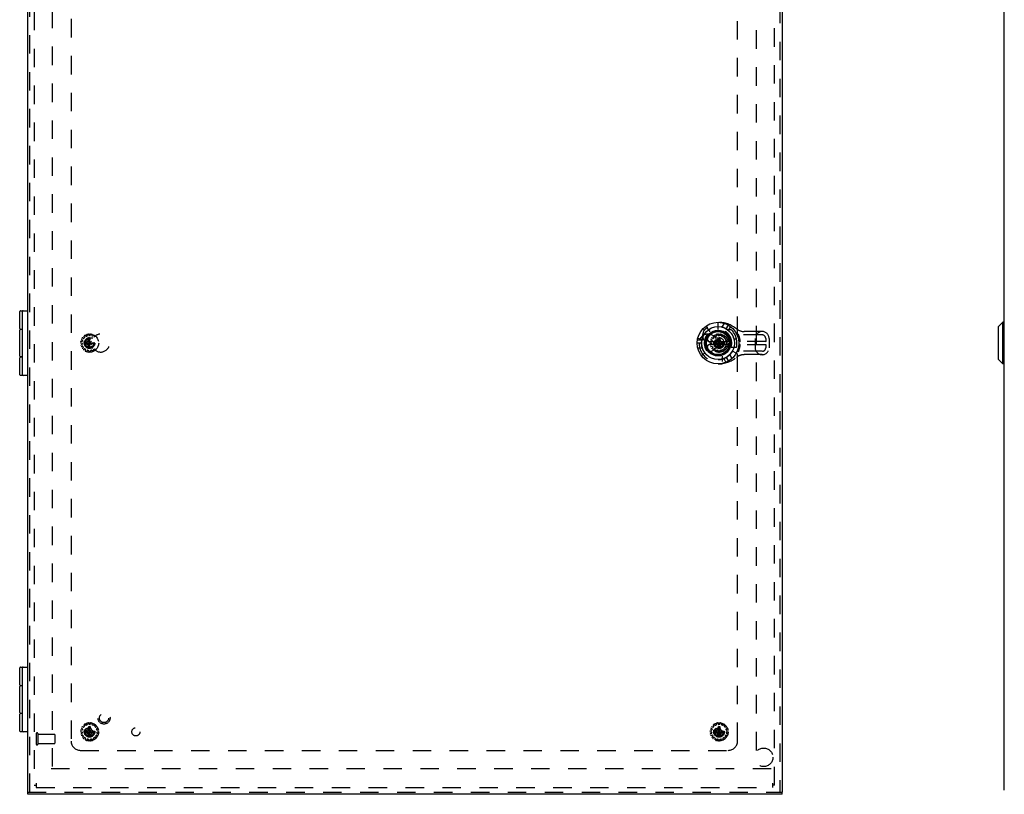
# Model space of a CAD drawing. Header units: inches. Extents: x 0 to 90.7, y 0 to 58.7.
# Tile 10 of 15: x 19 to 45.6, y 18 to 39. Entities that reach past the tile are written whole.
import ezdxf

# ---------------------------------------------------------------- set-up
doc = ezdxf.new("R2010")
doc.units = ezdxf.units.IN
doc.header["$LTSCALE"] = 4.986667
doc.header["$MEASUREMENT"] = 0
doc.linetypes.add('HIDDEN', pattern=[0.2, 0.1, -0.1])
for name, color, linetype in [('DEFAULT_2', 8, 'HIDDEN'), ('DOOR_ASSEMBLY', 7, 'CONTINUOUS'), ('SUBPANEL', 7, 'CONTINUOUS')]:
    doc.layers.add(name, color=color, linetype=linetype)

msp = doc.modelspace()

# ---------------------------------------------------------------- linework, layer by layer
at = {"layer": 'DEFAULT_2', "color": 8, "linetype": 'HIDDEN'}
for p, q in [((19.357, 42.161), (19.357, 18.281)), ((39.357, 18.281), (39.357, 42.161)), ((19.857, 18.781), (19.857, 41.661)), ((38.857, 41.661), (38.857, 18.781)), ((20.641, 30.32), (20.665, 30.304)), ((20.689, 30.346), (20.664, 30.359)), ((20.7, 30.4), (20.716, 30.375)), ((20.715, 30.363), (20.701, 30.348)), ((20.755, 30.404), (20.736, 30.426)), ((20.785, 30.409), (20.766, 30.401)), ((20.787, 30.448), (20.79, 30.42)), ((20.808, 30.271), (20.839, 30.326)), ((20.838, 30.43), (20.83, 30.457)), ((20.839, 30.361), (20.839, 30.362)), ((20.839, 30.081), (20.875, 30.362)), ((20.875, 30.081), (20.839, 30.362)), ((20.839, 30.326), (20.839, 30.361)), ((20.839, 30.117), (20.875, 30.326)), ((20.875, 30.117), (20.839, 30.326)), ((20.867, 30.422), (20.847, 30.422)), ((20.885, 30.457), (20.877, 30.43)), ((20.924, 30.42), (20.928, 30.448)), ((20.948, 30.401), (20.93, 30.409)), ((20.978, 30.426), (20.96, 30.404)), ((37.641, 30.32), (37.665, 30.304)), ((37.689, 30.346), (37.664, 30.359)), ((37.7, 30.4), (37.716, 30.375)), ((37.715, 30.363), (37.701, 30.348)), ((37.755, 30.404), (37.736, 30.426)), ((37.785, 30.409), (37.766, 30.401)), ((37.787, 30.448), (37.79, 30.42)), ((37.808, 30.271), (37.839, 30.326)), ((37.838, 30.43), (37.83, 30.457)), ((37.839, 30.361), (37.839, 30.362)), ((37.839, 30.081), (37.875, 30.362)), ((37.875, 30.081), (37.839, 30.362)), ((37.839, 30.326), (37.839, 30.361)), ((37.839, 30.117), (37.875, 30.326)), ((37.875, 30.117), (37.839, 30.326)), ((37.867, 30.422), (37.847, 30.422)), ((37.875, 30.362), (37.875, 30.361)), ((37.875, 30.361), (37.875, 30.326)), ((37.875, 30.326), (37.907, 30.271)), ((37.885, 30.457), (37.877, 30.43)), ((37.924, 30.42), (37.928, 30.448)), ((37.948, 30.401), (37.93, 30.409)), ((37.978, 30.426), (37.96, 30.404)), ((37.999, 30.375), (38.014, 30.4)), ((38.013, 30.348), (38, 30.363)), ((38.051, 30.359), (38.025, 30.346)), ((38.049, 30.304), (38.073, 30.32)), ((20.62, 30.224), (20.648, 30.219)), ((20.653, 30.267), (20.624, 30.268)), ((20.652, 30.18), (20.626, 30.169)), ((20.639, 30.127), (20.667, 30.134)), ((20.656, 30.21), (20.658, 30.19)), ((20.669, 30.293), (20.663, 30.274)), ((20.687, 30.1), (20.667, 30.08)), ((20.678, 30.13), (20.688, 30.112)), ((20.696, 30.047), (20.719, 30.064)), ((20.717, 30.239), (20.998, 30.203)), ((20.717, 30.203), (20.998, 30.239)), ((20.717, 30.239), (20.718, 30.239)), ((20.718, 30.203), (20.717, 30.203)), ((20.718, 30.239), (20.753, 30.239)), ((20.753, 30.203), (20.718, 30.203)), ((20.731, 30.065), (20.747, 30.053)), ((20.753, 30.239), (20.808, 30.271)), ((20.753, 30.239), (20.962, 30.203)), ((20.753, 30.203), (20.962, 30.239)), ((20.808, 30.172), (20.753, 30.203)), ((20.808, 30.172), (20.907, 30.271)), ((20.907, 30.172), (20.808, 30.271)), ((20.839, 30.117), (20.808, 30.172)), ((20.839, 30.082), (20.839, 30.117)), ((20.839, 30.081), (20.839, 30.082)), ((20.995, 30.064), (21.018, 30.047)), ((37.62, 30.224), (37.648, 30.219)), ((37.653, 30.267), (37.624, 30.268)), ((37.652, 30.18), (37.626, 30.169)), ((37.639, 30.127), (37.667, 30.134)), ((37.656, 30.21), (37.658, 30.19)), ((37.669, 30.293), (37.663, 30.274)), ((37.687, 30.1), (37.667, 30.08)), ((37.678, 30.13), (37.688, 30.112)), ((37.696, 30.047), (37.719, 30.064)), ((37.717, 30.203), (37.998, 30.239)), ((37.717, 30.239), (37.718, 30.239)), ((37.717, 30.239), (37.998, 30.203)), ((37.718, 30.203), (37.717, 30.203)), ((37.718, 30.239), (37.753, 30.239)), ((37.753, 30.203), (37.718, 30.203)), ((37.731, 30.065), (37.747, 30.053)), ((37.753, 30.239), (37.808, 30.271)), ((37.753, 30.203), (37.962, 30.239)), ((37.753, 30.239), (37.962, 30.203)), ((37.808, 30.172), (37.753, 30.203)), ((37.808, 30.172), (37.907, 30.271)), ((37.907, 30.172), (37.808, 30.271)), ((37.839, 30.117), (37.808, 30.172)), ((37.839, 30.082), (37.839, 30.117)), ((37.839, 30.081), (37.839, 30.082)), ((37.907, 30.172), (37.875, 30.117)), ((37.875, 30.117), (37.875, 30.082)), ((37.875, 30.082), (37.875, 30.081)), ((37.907, 30.271), (37.962, 30.239)), ((37.962, 30.203), (37.907, 30.172)), ((37.962, 30.239), (37.997, 30.239)), ((37.997, 30.203), (37.962, 30.203)), ((37.967, 30.053), (37.983, 30.065)), ((37.995, 30.064), (38.018, 30.047)), ((37.997, 30.239), (37.998, 30.239)), ((37.998, 30.203), (37.997, 30.203)), ((38.026, 30.112), (38.036, 30.13)), ((38.048, 30.08), (38.028, 30.1)), ((38.051, 30.274), (38.045, 30.293)), ((38.047, 30.134), (38.075, 30.127)), ((38.056, 30.19), (38.058, 30.21)), ((38.09, 30.268), (38.061, 30.267)), ((38.089, 30.169), (38.062, 30.18)), ((38.066, 30.219), (38.095, 30.224)), ((20.751, 30.041), (20.741, 30.014)), ((20.781, 29.996), (20.795, 30.022)), ((20.806, 30.027), (20.825, 30.023)), ((20.833, 30.014), (20.835, 29.985)), ((20.879, 29.985), (20.881, 30.014)), ((20.889, 30.023), (20.909, 30.027)), ((20.92, 30.022), (20.933, 29.996)), ((20.974, 30.014), (20.964, 30.041)), ((37.751, 30.041), (37.741, 30.014)), ((37.781, 29.996), (37.795, 30.022)), ((37.806, 30.027), (37.825, 30.023)), ((37.833, 30.014), (37.835, 29.985)), ((37.879, 29.985), (37.881, 30.014)), ((37.889, 30.023), (37.909, 30.027)), ((37.92, 30.022), (37.933, 29.996)), ((37.974, 30.014), (37.964, 30.041)), ((20.787, 19.948), (20.79, 19.92)), ((20.838, 19.93), (20.83, 19.957)), ((20.885, 19.957), (20.877, 19.93)), ((20.924, 19.92), (20.928, 19.948)), ((37.787, 19.948), (37.79, 19.92)), ((37.838, 19.93), (37.83, 19.957)), ((37.885, 19.957), (37.877, 19.93)), ((37.924, 19.92), (37.928, 19.948)), ((20.62, 19.724), (20.648, 19.719)), ((20.653, 19.767), (20.624, 19.768)), ((20.652, 19.68), (20.626, 19.669)), ((20.641, 19.82), (20.665, 19.804)), ((20.656, 19.71), (20.658, 19.69)), ((20.669, 19.793), (20.663, 19.774)), ((20.689, 19.846), (20.664, 19.859)), ((20.7, 19.9), (20.716, 19.875)), ((20.715, 19.863), (20.701, 19.848)), ((20.717, 19.739), (20.998, 19.703)), ((20.717, 19.739), (20.718, 19.739)), ((20.717, 19.703), (20.998, 19.739)), ((20.718, 19.703), (20.717, 19.703)), ((20.718, 19.739), (20.753, 19.739)), ((20.753, 19.703), (20.718, 19.703)), ((20.755, 19.904), (20.736, 19.926)), ((20.753, 19.739), (20.808, 19.771)), ((20.753, 19.739), (20.962, 19.703)), ((20.753, 19.703), (20.962, 19.739)), ((20.808, 19.672), (20.753, 19.703)), ((20.785, 19.909), (20.766, 19.901)), ((20.808, 19.771), (20.839, 19.826)), ((20.907, 19.672), (20.808, 19.771)), ((20.808, 19.672), (20.907, 19.771)), ((20.875, 19.581), (20.839, 19.862)), ((20.839, 19.861), (20.839, 19.862)), ((20.839, 19.581), (20.875, 19.862)), ((20.839, 19.826), (20.839, 19.861)), ((20.875, 19.617), (20.839, 19.826)), ((20.839, 19.617), (20.875, 19.826)), ((20.867, 19.922), (20.847, 19.922)), ((20.875, 19.862), (20.875, 19.861)), ((20.875, 19.861), (20.875, 19.826)), ((20.875, 19.826), (20.907, 19.771)), ((20.907, 19.771), (20.962, 19.739)), ((20.962, 19.703), (20.907, 19.672)), ((20.948, 19.901), (20.93, 19.909)), ((20.978, 19.926), (20.96, 19.904)), ((20.962, 19.739), (20.997, 19.739)), ((20.997, 19.703), (20.962, 19.703)), ((20.997, 19.739), (20.998, 19.739)), ((20.998, 19.703), (20.997, 19.703)), ((20.999, 19.875), (21.014, 19.9)), ((21.013, 19.848), (21, 19.863)), ((21.051, 19.859), (21.025, 19.846)), ((21.051, 19.774), (21.045, 19.793)), ((21.049, 19.804), (21.073, 19.82)), ((21.056, 19.69), (21.058, 19.71)), ((21.09, 19.768), (21.061, 19.767)), ((21.089, 19.669), (21.062, 19.68)), ((21.066, 19.719), (21.095, 19.724)), ((37.62, 19.724), (37.648, 19.719)), ((37.653, 19.767), (37.624, 19.768)), ((37.652, 19.68), (37.626, 19.669)), ((37.641, 19.82), (37.665, 19.804)), ((37.656, 19.71), (37.658, 19.69)), ((37.669, 19.793), (37.663, 19.774)), ((37.689, 19.846), (37.664, 19.859)), ((37.7, 19.9), (37.716, 19.875)), ((37.715, 19.863), (37.701, 19.848)), ((37.717, 19.703), (37.998, 19.739)), ((37.717, 19.739), (37.718, 19.739)), ((37.717, 19.739), (37.998, 19.703)), ((37.718, 19.703), (37.717, 19.703)), ((37.718, 19.739), (37.753, 19.739)), ((37.753, 19.703), (37.718, 19.703)), ((37.755, 19.904), (37.736, 19.926)), ((37.753, 19.739), (37.808, 19.771)), ((37.753, 19.703), (37.962, 19.739)), ((37.753, 19.739), (37.962, 19.703)), ((37.808, 19.672), (37.753, 19.703)), ((37.785, 19.909), (37.766, 19.901)), ((37.808, 19.771), (37.839, 19.826)), ((37.808, 19.771), (37.907, 19.672)), ((37.808, 19.672), (37.907, 19.771)), ((37.875, 19.581), (37.839, 19.862)), ((37.839, 19.861), (37.839, 19.862)), ((37.839, 19.581), (37.875, 19.862)), ((37.839, 19.826), (37.839, 19.861)), ((37.875, 19.617), (37.839, 19.826)), ((37.839, 19.617), (37.875, 19.826)), ((37.867, 19.922), (37.847, 19.922)), ((37.875, 19.862), (37.875, 19.861)), ((37.875, 19.861), (37.875, 19.826)), ((37.875, 19.826), (37.907, 19.771)), ((37.907, 19.771), (37.962, 19.739)), ((37.962, 19.703), (37.907, 19.672)), ((37.948, 19.901), (37.93, 19.909)), ((37.978, 19.926), (37.96, 19.904)), ((37.962, 19.739), (37.997, 19.739)), ((37.997, 19.703), (37.962, 19.703)), ((37.997, 19.739), (37.998, 19.739)), ((37.998, 19.703), (37.997, 19.703)), ((37.999, 19.875), (38.014, 19.9)), ((38.013, 19.848), (38, 19.863)), ((38.051, 19.859), (38.025, 19.846)), ((38.051, 19.774), (38.045, 19.793)), ((38.049, 19.804), (38.073, 19.82)), ((38.056, 19.69), (38.058, 19.71)), ((38.09, 19.768), (38.061, 19.767)), ((38.089, 19.669), (38.062, 19.68)), ((38.066, 19.719), (38.095, 19.724)), ((19.417, 19.673), (19.417, 19.389)), ((19.46, 19.673), (19.46, 19.389)), ((19.46, 19.655), (19.907, 19.655)), ((19.917, 19.645), (19.917, 19.417)), ((20.639, 19.627), (20.667, 19.634)), ((20.687, 19.6), (20.667, 19.58)), ((20.678, 19.63), (20.688, 19.612)), ((20.696, 19.547), (20.719, 19.564)), ((20.731, 19.565), (20.747, 19.553)), ((20.751, 19.541), (20.741, 19.514)), ((20.781, 19.496), (20.795, 19.522)), ((20.806, 19.527), (20.825, 19.523)), ((20.839, 19.617), (20.808, 19.672)), ((20.833, 19.514), (20.835, 19.485)), ((20.839, 19.582), (20.839, 19.617)), ((20.839, 19.581), (20.839, 19.582)), ((20.907, 19.672), (20.875, 19.617)), ((20.875, 19.617), (20.875, 19.582)), ((20.875, 19.582), (20.875, 19.581)), ((20.879, 19.485), (20.881, 19.514)), ((20.889, 19.523), (20.909, 19.527)), ((20.92, 19.522), (20.933, 19.496)), ((20.974, 19.514), (20.964, 19.541)), ((20.967, 19.553), (20.983, 19.565)), ((20.995, 19.564), (21.018, 19.547)), ((21.026, 19.612), (21.036, 19.63)), ((21.048, 19.58), (21.028, 19.6)), ((21.047, 19.634), (21.075, 19.627)), ((37.639, 19.627), (37.667, 19.634)), ((37.687, 19.6), (37.667, 19.58)), ((37.678, 19.63), (37.688, 19.612)), ((37.696, 19.547), (37.719, 19.564)), ((37.731, 19.565), (37.747, 19.553)), ((37.751, 19.541), (37.741, 19.514)), ((37.781, 19.496), (37.795, 19.522)), ((37.806, 19.527), (37.825, 19.523)), ((37.839, 19.617), (37.808, 19.672)), ((37.833, 19.514), (37.835, 19.485)), ((37.839, 19.582), (37.839, 19.617)), ((37.839, 19.581), (37.839, 19.582)), ((37.907, 19.672), (37.875, 19.617)), ((37.875, 19.617), (37.875, 19.582)), ((37.875, 19.582), (37.875, 19.581)), ((37.879, 19.485), (37.881, 19.514)), ((37.889, 19.523), (37.909, 19.527)), ((37.92, 19.522), (37.933, 19.496)), ((37.974, 19.514), (37.964, 19.541)), ((37.967, 19.553), (37.983, 19.565)), ((37.995, 19.564), (38.018, 19.547)), ((38.026, 19.612), (38.036, 19.63)), ((38.048, 19.58), (38.028, 19.6)), ((38.047, 19.634), (38.075, 19.627)), ((19.46, 19.407), (19.907, 19.407)), ((39.266, 18.721), (19.448, 18.721)), ((19.357, 18.281), (19.417, 18.281)), ((19.417, 18.333), (19.417, 18.221)), ((19.417, 18.221), (39.297, 18.221)), ((39.297, 18.333), (39.297, 18.221)), ((39.357, 18.281), (39.297, 18.281))]:
    msp.add_line(p, q, dxfattribs=at)
for points in [[(20.839, 30.362), (20.845, 30.362), (20.851, 30.362), (20.857, 30.362), (20.863, 30.362), (20.869, 30.362), (20.875, 30.362)], [(37.839, 30.362), (37.845, 30.362), (37.851, 30.362), (37.857, 30.362), (37.863, 30.362), (37.869, 30.362), (37.875, 30.362)], [(20.717, 30.221), (20.717, 30.224), (20.717, 30.227), (20.717, 30.23), (20.717, 30.233), (20.717, 30.236), (20.717, 30.239)], [(20.717, 30.203), (20.717, 30.206), (20.717, 30.209), (20.717, 30.212), (20.717, 30.215), (20.717, 30.218), (20.717, 30.221)], [(20.875, 30.081), (20.869, 30.081), (20.863, 30.081), (20.857, 30.081), (20.851, 30.081), (20.845, 30.081), (20.839, 30.081)], [(37.717, 30.221), (37.717, 30.224), (37.717, 30.227), (37.717, 30.23), (37.717, 30.233), (37.717, 30.236), (37.717, 30.239)], [(37.717, 30.203), (37.717, 30.206), (37.717, 30.209), (37.717, 30.212), (37.717, 30.215), (37.717, 30.218), (37.717, 30.221)], [(37.875, 30.081), (37.869, 30.081), (37.863, 30.081), (37.857, 30.081), (37.851, 30.081), (37.845, 30.081), (37.839, 30.081)], [(37.998, 30.239), (37.998, 30.236), (37.998, 30.233), (37.998, 30.23), (37.998, 30.227), (37.998, 30.224), (37.998, 30.221)], [(37.998, 30.221), (37.998, 30.218), (37.998, 30.215), (37.998, 30.212), (37.998, 30.209), (37.998, 30.206), (37.998, 30.203)], [(20.717, 19.721), (20.717, 19.724), (20.717, 19.727), (20.717, 19.73), (20.717, 19.733), (20.717, 19.736), (20.717, 19.739)], [(20.717, 19.703), (20.717, 19.706), (20.717, 19.709), (20.717, 19.712), (20.717, 19.715), (20.717, 19.718), (20.717, 19.721)], [(20.839, 19.862), (20.845, 19.862), (20.851, 19.862), (20.857, 19.862), (20.863, 19.862), (20.869, 19.862), (20.875, 19.862)], [(20.998, 19.739), (20.998, 19.736), (20.998, 19.733), (20.998, 19.73), (20.998, 19.727), (20.998, 19.724), (20.998, 19.721)], [(20.998, 19.721), (20.998, 19.718), (20.998, 19.715), (20.998, 19.712), (20.998, 19.709), (20.998, 19.706), (20.998, 19.703)], [(37.717, 19.721), (37.717, 19.724), (37.717, 19.727), (37.717, 19.73), (37.717, 19.733), (37.717, 19.736), (37.717, 19.739)], [(37.717, 19.703), (37.717, 19.706), (37.717, 19.709), (37.717, 19.712), (37.717, 19.715), (37.717, 19.718), (37.717, 19.721)], [(37.839, 19.862), (37.845, 19.862), (37.851, 19.862), (37.857, 19.862), (37.863, 19.862), (37.869, 19.862), (37.875, 19.862)], [(37.998, 19.739), (37.998, 19.736), (37.998, 19.733), (37.998, 19.73), (37.998, 19.727), (37.998, 19.724), (37.998, 19.721)], [(37.998, 19.721), (37.998, 19.718), (37.998, 19.715), (37.998, 19.712), (37.998, 19.709), (37.998, 19.706), (37.998, 19.703)], [(20.875, 19.581), (20.869, 19.581), (20.863, 19.581), (20.857, 19.581), (20.851, 19.581), (20.845, 19.581), (20.839, 19.581)], [(37.875, 19.581), (37.869, 19.581), (37.863, 19.581), (37.857, 19.581), (37.851, 19.581), (37.845, 19.581), (37.839, 19.581)]]:
    msp.add_lwpolyline(points, dxfattribs=at)
for centre, radius in [((20.857, 30.221), 0.246), ((20.857, 30.221), 0.143), ((20.857, 30.221), 0.128), ((20.857, 30.221), 0.124), ((20.857, 30.221), 0.114), ((37.857, 30.221), 0.246), ((37.857, 30.221), 0.143), ((37.857, 30.221), 0.128), ((37.857, 30.221), 0.124), ((37.857, 30.221), 0.114), ((20.857, 19.721), 0.246), ((37.857, 19.721), 0.246), ((20.857, 19.721), 0.143), ((20.857, 19.721), 0.128), ((20.857, 19.721), 0.124), ((20.857, 19.721), 0.114), ((37.857, 19.721), 0.143), ((37.857, 19.721), 0.128), ((37.857, 19.721), 0.124), ((37.857, 19.721), 0.114)]:
    msp.add_circle(centre, radius, dxfattribs=at)
for centre, radius, start, end in [((20.647, 30.329), 0.01, 152.9326, 235.8493), ((20.659, 30.35), 0.01, 64.1507, 147.0674), ((20.694, 30.355), 0.01, 244.1507, 318), ((20.709, 30.405), 0.01, 128.9326, 211.8493), ((20.707, 30.37), 0.01, 318, 31.8493), ((20.728, 30.419), 0.01, 40.1507, 123.0674), ((20.762, 30.41), 0.01, 220.1507, 294), ((20.781, 30.418), 0.01, 294, 7.8493), ((20.796, 30.449), 0.01, 104.9326, 187.8493), ((20.82, 30.454), 0.01, 16.1507, 99.0674), ((20.847, 30.432), 0.01, 196.1507, 270), ((20.867, 30.432), 0.01, 270, 343.8493), ((20.894, 30.454), 0.01, 80.9326, 163.8493), ((20.918, 30.449), 0.01, 352.1507, 75.0674), ((20.934, 30.418), 0.01, 172.1507, 246), ((20.986, 30.419), 0.01, 56.9326, 139.8493), ((21.006, 30.405), 0.01, 328.1507, 51.0674), ((37.647, 30.329), 0.01, 152.9326, 235.8493), ((37.659, 30.35), 0.01, 64.1507, 147.0674), ((37.694, 30.355), 0.01, 244.1507, 318), ((37.709, 30.405), 0.01, 128.9326, 211.8493), ((37.707, 30.37), 0.01, 318, 31.8493), ((37.728, 30.419), 0.01, 40.1507, 123.0674), ((37.762, 30.41), 0.01, 220.1507, 294), ((37.781, 30.418), 0.01, 294, 7.8493), ((37.796, 30.449), 0.01, 104.9326, 187.8493), ((37.82, 30.454), 0.01, 16.1507, 99.0674), ((37.847, 30.432), 0.01, 196.1507, 270), ((37.867, 30.432), 0.01, 270, 343.8493), ((37.894, 30.454), 0.01, 80.9326, 163.8493), ((37.918, 30.449), 0.01, 352.1507, 75.0674), ((37.934, 30.418), 0.01, 172.1507, 246), ((37.952, 30.41), 0.01, 246, 319.8493), ((37.986, 30.419), 0.01, 56.9326, 139.8493), ((38.007, 30.37), 0.01, 148.1507, 222), ((38.006, 30.405), 0.01, 328.1507, 51.0674), ((38.021, 30.355), 0.01, 222, 295.8493), ((38.055, 30.35), 0.01, 32.9326, 115.8493), ((38.067, 30.329), 0.01, 304.1507, 27.0674), ((20.622, 30.234), 0.01, 176.9326, 259.8493), ((20.624, 30.258), 0.01, 88.1507, 171.0674), ((20.629, 30.16), 0.01, 112.1507, 195.0674), ((20.637, 30.137), 0.01, 200.9326, 283.8493), ((20.646, 30.209), 0.01, 6, 79.8493), ((20.648, 30.189), 0.01, 292.1507, 6), ((20.653, 30.277), 0.01, 268.1507, 342), ((20.674, 30.073), 0.01, 136.1507, 219.0674), ((20.66, 30.296), 0.01, 342, 55.8493), ((20.67, 30.125), 0.01, 30, 103.8493), ((20.68, 30.107), 0.01, 316.1507, 30), ((20.725, 30.057), 0.01, 54, 127.8493), ((20.741, 30.045), 0.01, 340.1507, 54), ((20.973, 30.045), 0.01, 126, 199.8493), ((37.622, 30.234), 0.01, 176.9326, 259.8493), ((37.624, 30.258), 0.01, 88.1507, 171.0674), ((37.629, 30.16), 0.01, 112.1507, 195.0674), ((37.637, 30.137), 0.01, 200.9326, 283.8493), ((37.646, 30.209), 0.01, 6, 79.8493), ((37.648, 30.189), 0.01, 292.1507, 6), ((37.653, 30.277), 0.01, 268.1507, 342), ((37.674, 30.073), 0.01, 136.1507, 219.0674), ((37.66, 30.296), 0.01, 342, 55.8493), ((37.67, 30.125), 0.01, 30, 103.8493), ((37.68, 30.107), 0.01, 316.1507, 30), ((37.725, 30.057), 0.01, 54, 127.8493), ((37.741, 30.045), 0.01, 340.1507, 54), ((37.973, 30.045), 0.01, 126, 199.8493), ((37.989, 30.057), 0.01, 52.1507, 126), ((38.035, 30.107), 0.01, 150, 223.8493), ((38.045, 30.125), 0.01, 76.1507, 150), ((38.055, 30.296), 0.01, 124.1507, 198), ((38.04, 30.073), 0.01, 320.9326, 43.8493), ((38.061, 30.277), 0.01, 198, 271.8493), ((38.066, 30.189), 0.01, 174, 247.8493), ((38.068, 30.209), 0.01, 100.1507, 174), ((38.078, 30.137), 0.01, 256.1507, 339.0674), ((38.085, 30.16), 0.01, 344.9326, 67.8493), ((38.09, 30.258), 0.01, 8.9326, 91.8493), ((38.093, 30.234), 0.01, 280.1507, 3.0674), ((20.69, 30.055), 0.01, 224.9326, 307.8493), ((20.75, 30.011), 0.01, 160.1507, 243.0674), ((20.772, 30.001), 0.01, 248.9326, 331.8493), ((20.804, 30.017), 0.01, 78, 151.8493), ((20.823, 30.013), 0.01, 4.1507, 78), ((20.845, 29.986), 0.01, 184.1507, 267.0674), ((20.869, 29.986), 0.01, 272.9326, 355.8493), ((20.891, 30.013), 0.01, 102, 175.8493), ((20.911, 30.017), 0.01, 28.1507, 102), ((20.942, 30.001), 0.01, 208.1507, 291.0674), ((20.964, 30.011), 0.01, 296.9326, 19.8493), ((21.024, 30.055), 0.01, 232.1507, 315.0674), ((37.69, 30.055), 0.01, 224.9326, 307.8493), ((37.75, 30.011), 0.01, 160.1507, 243.0674), ((37.772, 30.001), 0.01, 248.9326, 331.8493), ((37.804, 30.017), 0.01, 78, 151.8493), ((37.823, 30.013), 0.01, 4.1507, 78), ((37.845, 29.986), 0.01, 184.1507, 267.0674), ((37.869, 29.986), 0.01, 272.9326, 355.8493), ((37.891, 30.013), 0.01, 102, 175.8493), ((37.911, 30.017), 0.01, 28.1507, 102), ((37.942, 30.001), 0.01, 208.1507, 291.0674), ((37.964, 30.011), 0.01, 296.9326, 19.8493), ((38.024, 30.055), 0.01, 232.1507, 315.0674), ((20.796, 19.949), 0.01, 104.9326, 187.8493), ((20.82, 19.954), 0.01, 16.1507, 99.0674), ((20.894, 19.954), 0.01, 80.9326, 163.8493), ((20.918, 19.949), 0.01, 352.1507, 75.0674), ((37.796, 19.949), 0.01, 104.9326, 187.8493), ((37.82, 19.954), 0.01, 16.1507, 99.0674), ((37.894, 19.954), 0.01, 80.9326, 163.8493), ((37.918, 19.949), 0.01, 352.1507, 75.0674), ((19.439, 19.673), 0.0215, 0, 180), ((20.622, 19.734), 0.01, 176.9326, 259.8493), ((20.624, 19.758), 0.01, 88.1507, 171.0674), ((20.647, 19.829), 0.01, 152.9326, 235.8493), ((20.646, 19.709), 0.01, 6, 79.8493), ((20.659, 19.85), 0.01, 64.1507, 147.0674), ((20.648, 19.689), 0.01, 292.1507, 6), ((20.653, 19.777), 0.01, 268.1507, 342), ((20.66, 19.796), 0.01, 342, 55.8493), ((20.694, 19.855), 0.01, 244.1507, 318), ((20.709, 19.905), 0.01, 128.9326, 211.8493), ((20.707, 19.87), 0.01, 318, 31.8493), ((20.728, 19.919), 0.01, 40.1507, 123.0674), ((20.762, 19.91), 0.01, 220.1507, 294), ((20.781, 19.918), 0.01, 294, 7.8493), ((20.847, 19.932), 0.01, 196.1507, 270), ((20.867, 19.932), 0.01, 270, 343.8493), ((20.934, 19.918), 0.01, 172.1507, 246), ((20.952, 19.91), 0.01, 246, 319.8493), ((20.986, 19.919), 0.01, 56.9326, 139.8493), ((21.007, 19.87), 0.01, 148.1507, 222), ((21.006, 19.905), 0.01, 328.1507, 51.0674), ((21.021, 19.855), 0.01, 222, 295.8493), ((21.055, 19.796), 0.01, 124.1507, 198), ((21.055, 19.85), 0.01, 32.9326, 115.8493), ((21.061, 19.777), 0.01, 198, 271.8493), ((21.066, 19.689), 0.01, 174, 247.8493), ((21.068, 19.709), 0.01, 100.1507, 174), ((21.067, 19.829), 0.01, 304.1507, 27.0674), ((21.09, 19.758), 0.01, 8.9326, 91.8493), ((21.093, 19.734), 0.01, 280.1507, 3.0674), ((37.622, 19.734), 0.01, 176.9326, 259.8493), ((37.624, 19.758), 0.01, 88.1507, 171.0674), ((37.647, 19.829), 0.01, 152.9326, 235.8493), ((37.646, 19.709), 0.01, 6, 79.8493), ((37.659, 19.85), 0.01, 64.1507, 147.0674), ((37.648, 19.689), 0.01, 292.1507, 6), ((37.653, 19.777), 0.01, 268.1507, 342), ((37.66, 19.796), 0.01, 342, 55.8493), ((37.694, 19.855), 0.01, 244.1507, 318), ((37.709, 19.905), 0.01, 128.9326, 211.8493), ((37.707, 19.87), 0.01, 318, 31.8493), ((37.728, 19.919), 0.01, 40.1507, 123.0674), ((37.762, 19.91), 0.01, 220.1507, 294), ((37.781, 19.918), 0.01, 294, 7.8493), ((37.847, 19.932), 0.01, 196.1507, 270), ((37.867, 19.932), 0.01, 270, 343.8493), ((37.934, 19.918), 0.01, 172.1507, 246), ((37.952, 19.91), 0.01, 246, 319.8493), ((37.986, 19.919), 0.01, 56.9326, 139.8493), ((38.007, 19.87), 0.01, 148.1507, 222), ((38.006, 19.905), 0.01, 328.1507, 51.0674), ((38.021, 19.855), 0.01, 222, 295.8493), ((38.055, 19.796), 0.01, 124.1507, 198), ((38.055, 19.85), 0.01, 32.9326, 115.8493), ((38.061, 19.777), 0.01, 198, 271.8493), ((38.066, 19.689), 0.01, 174, 247.8493), ((38.068, 19.709), 0.01, 100.1507, 174), ((38.067, 19.829), 0.01, 304.1507, 27.0674), ((38.09, 19.758), 0.01, 8.9326, 91.8493), ((38.093, 19.734), 0.01, 280.1507, 3.0674), ((19.907, 19.645), 0.01, 0, 90), ((19.907, 19.417), 0.01, 270, 360), ((20.629, 19.66), 0.01, 112.1507, 195.0674), ((20.637, 19.637), 0.01, 200.9326, 283.8493), ((20.674, 19.573), 0.01, 136.1507, 219.0674), ((20.67, 19.625), 0.01, 30, 103.8493), ((20.69, 19.555), 0.01, 224.9326, 307.8493), ((20.68, 19.607), 0.01, 316.1507, 30), ((20.725, 19.557), 0.01, 54, 127.8493), ((20.75, 19.511), 0.01, 160.1507, 243.0674), ((20.741, 19.545), 0.01, 340.1507, 54), ((20.772, 19.501), 0.01, 248.9326, 331.8493), ((20.804, 19.517), 0.01, 78, 151.8493), ((20.823, 19.513), 0.01, 4.1507, 78), ((20.845, 19.486), 0.01, 184.1507, 267.0674), ((20.869, 19.486), 0.01, 272.9326, 355.8493), ((20.891, 19.513), 0.01, 102, 175.8493), ((20.911, 19.517), 0.01, 28.1507, 102), ((20.942, 19.501), 0.01, 208.1507, 291.0674), ((20.973, 19.545), 0.01, 126, 199.8493), ((20.964, 19.511), 0.01, 296.9326, 19.8493), ((20.989, 19.557), 0.01, 52.1507, 126), ((21.024, 19.555), 0.01, 232.1507, 315.0674), ((21.035, 19.607), 0.01, 150, 223.8493), ((21.045, 19.625), 0.01, 76.1507, 150), ((21.04, 19.573), 0.01, 320.9326, 43.8493), ((21.078, 19.637), 0.01, 256.1507, 339.0674), ((21.085, 19.66), 0.01, 344.9326, 67.8493), ((37.629, 19.66), 0.01, 112.1507, 195.0674), ((37.637, 19.637), 0.01, 200.9326, 283.8493), ((37.674, 19.573), 0.01, 136.1507, 219.0674), ((37.67, 19.625), 0.01, 30, 103.8493), ((37.69, 19.555), 0.01, 224.9326, 307.8493), ((37.68, 19.607), 0.01, 316.1507, 30), ((37.725, 19.557), 0.01, 54, 127.8493), ((37.75, 19.511), 0.01, 160.1507, 243.0674), ((37.741, 19.545), 0.01, 340.1507, 54), ((37.772, 19.501), 0.01, 248.9326, 331.8493), ((37.804, 19.517), 0.01, 78, 151.8493), ((37.823, 19.513), 0.01, 4.1507, 78), ((37.845, 19.486), 0.01, 184.1507, 267.0674), ((37.869, 19.486), 0.01, 272.9326, 355.8493), ((37.891, 19.513), 0.01, 102, 175.8493), ((37.911, 19.517), 0.01, 28.1507, 102), ((37.942, 19.501), 0.01, 208.1507, 291.0674), ((37.973, 19.545), 0.01, 126, 199.8493), ((37.964, 19.511), 0.01, 296.9326, 19.8493), ((37.989, 19.557), 0.01, 52.1507, 126), ((38.024, 19.555), 0.01, 232.1507, 315.0674), ((38.035, 19.607), 0.01, 150, 223.8493), ((38.045, 19.625), 0.01, 76.1507, 150), ((38.04, 19.573), 0.01, 320.9326, 43.8493), ((38.078, 19.637), 0.01, 256.1507, 339.0674), ((38.085, 19.66), 0.01, 344.9326, 67.8493), ((19.439, 19.389), 0.0215, 180, 360)]:
    msp.add_arc(centre, radius, start, end, dxfattribs=at)
at = {"layer": 'DOOR_ASSEMBLY', "color": 3, "linetype": 'Continuous'}
for p, q in [((19.187, 18.094), (19.187, 42.349)), ((39.562, 42.349), (39.562, 18.094)), ((45.561, 18.146), (45.561, 42.297)), ((39.562, 18.034), (19.187, 18.034))]:
    msp.add_line(p, q, dxfattribs=at)
at = {"layer": 'DOOR_ASSEMBLY', "color": 8, "linetype": 'HIDDEN'}
for p, q in [((19.247, 18.094), (19.247, 42.349)), ((39.502, 42.349), (39.502, 18.094)), ((37.451, 30.565), (37.413, 30.6)), ((37.507, 30.682), (37.536, 30.64)), ((37.536, 30.64), (37.532, 30.637)), ((37.617, 30.524), (37.545, 30.627)), ((37.824, 30.784), (37.824, 30.667)), ((37.829, 30.591), (37.829, 30.784)), ((37.995, 30.759), (37.935, 30.654)), ((38.052, 30.607), (38.11, 30.709)), ((38.114, 30.564), (38.173, 30.667)), ((37.422, 30.308), (37.281, 30.346)), ((38.194, 30.579), (38.095, 30.579)), ((38.329, 30.329), (38.262, 30.329)), ((38.369, 30.456), (38.364, 30.459)), ((38.374, 30.452), (38.369, 30.456)), ((38.38, 30.449), (38.374, 30.452)), ((38.384, 30.446), (38.38, 30.449)), ((38.385, 30.445), (38.384, 30.446)), ((38.385, 30.445), (38.385, 30.445)), ((38.386, 30.445), (38.385, 30.445)), ((38.386, 30.445), (38.386, 30.445)), ((38.386, 30.444), (38.386, 30.445)), ((38.386, 30.444), (38.386, 30.444)), ((39.02, 30.444), (38.387, 30.444)), ((38.387, 30.444), (38.387, 30.444)), ((38.387, 30.444), (38.387, 30.444)), ((39.02, 30.534), (38.534, 30.534)), ((38.832, 30.346), (38.832, 30.096)), ((39.117, 30.346), (39.117, 30.266)), ((39.207, 30.346), (39.207, 30.096)), ((37.384, 30.221), (37.267, 30.221)), ((37.39, 30.296), (37.272, 30.296)), ((37.281, 30.096), (37.402, 30.096)), ((38.183, 30.114), (38.329, 30.114)), ((38.42, 30.186), (38.414, 30.191)), ((38.417, 30.254), (38.415, 30.251)), ((38.421, 30.258), (38.417, 30.254)), ((38.425, 30.18), (38.42, 30.186)), ((38.425, 30.262), (38.421, 30.258)), ((38.428, 30.266), (38.425, 30.262)), ((38.425, 30.18), (38.425, 30.18)), ((38.426, 30.179), (38.425, 30.18)), ((38.427, 30.178), (38.426, 30.179)), ((38.427, 30.178), (38.427, 30.178)), ((38.427, 30.178), (38.427, 30.178)), ((38.427, 30.178), (38.427, 30.178)), ((38.428, 30.177), (38.427, 30.178)), ((39.117, 30.176), (38.428, 30.176)), ((38.428, 30.176), (38.428, 30.176)), ((39.117, 30.266), (38.429, 30.266)), ((39.117, 30.266), (39.132, 30.251)), ((39.117, 30.176), (39.132, 30.191)), ((39.117, 30.176), (39.117, 30.096)), ((37.379, 29.884), (37.473, 29.954)), ((37.94, 29.868), (37.94, 29.723)), ((37.984, 29.804), (38.043, 29.701)), ((38.052, 29.836), (38.11, 29.734)), ((38.212, 29.809), (38.151, 29.914)), ((38.319, 29.945), (38.217, 30.002)), ((38.365, 29.985), (38.363, 29.984)), ((38.369, 29.988), (38.365, 29.985)), ((38.373, 29.99), (38.369, 29.988)), ((38.377, 29.993), (38.373, 29.99)), ((38.381, 29.996), (38.377, 29.993)), ((38.386, 29.999), (38.381, 29.996)), ((39.02, 29.999), (38.386, 29.999)), ((38.386, 29.999), (38.386, 29.999)), ((38.386, 29.999), (38.386, 29.999)), ((38.386, 29.999), (38.386, 29.999)), ((39.02, 29.909), (38.534, 29.909)), ((19.187, 18.094), (39.562, 18.094))]:
    msp.add_line(p, q, dxfattribs=at)
at = {"layer": 'DOOR_ASSEMBLY', "color": 7, "linetype": 'Continuous'}
for p, q in [((18.974, 30.616), (18.974, 31.076)), ((18.994, 31.096), (19.187, 31.096)), ((19.043, 29.366), (19.043, 31.076)), ((19.043, 30.591), (18.99, 30.591)), ((18.994, 30.596), (19.043, 30.596)), ((45.405, 30.666), (45.523, 30.784)), ((45.405, 29.777), (45.405, 30.666)), ((45.523, 29.659), (45.523, 30.784)), ((45.561, 30.784), (45.523, 30.784)), ((18.97, 29.871), (18.97, 30.571)), ((37.6, 30.261), (38.058, 30.261)), ((38.058, 30.181), (37.6, 30.181)), ((18.974, 29.366), (18.974, 29.826)), ((18.99, 29.851), (19.043, 29.851)), ((19.043, 29.846), (18.994, 29.846)), ((45.405, 29.777), (45.523, 29.659)), ((45.561, 29.659), (45.523, 29.659)), ((19.187, 29.346), (18.994, 29.346)), ((18.974, 20.991), (18.974, 21.451)), ((18.994, 21.471), (19.187, 21.471)), ((19.043, 19.741), (19.043, 21.451)), ((18.97, 20.246), (18.97, 20.946)), ((19.043, 20.966), (18.99, 20.966)), ((18.994, 20.971), (19.043, 20.971)), ((18.99, 20.226), (19.043, 20.226)), ((19.043, 20.221), (18.994, 20.221)), ((18.974, 19.741), (18.974, 20.201)), ((19.187, 19.721), (18.994, 19.721)), ((19.187, 18.034), (19.187, 18.094)), ((39.562, 18.034), (39.562, 18.094))]:
    msp.add_line(p, q, dxfattribs=at)
at = {"layer": 'DOOR_ASSEMBLY', "color": 8, "linetype": 'HIDDEN'}
for points in [[(38.387, 30.444), (38.387, 30.444), (38.386, 30.444), (38.386, 30.444)], [(38.387, 30.444), (38.387, 30.444), (38.387, 30.444)], [(38.387, 30.444), (38.387, 30.444), (38.387, 30.444)], [(38.429, 30.266), (38.429, 30.266), (38.429, 30.266), (38.429, 30.266), (38.429, 30.266), (38.428, 30.266)], [(38.428, 30.177), (38.428, 30.177), (38.428, 30.177)], [(38.428, 30.177), (38.428, 30.177), (38.428, 30.177)], [(38.428, 30.177), (38.428, 30.177), (38.428, 30.177), (38.428, 30.177)], [(38.428, 30.176), (38.428, 30.176), (38.428, 30.176), (38.428, 30.177), (38.428, 30.177), (38.428, 30.177)], [(38.386, 29.999), (38.386, 29.999), (38.386, 29.999), (38.386, 29.999)]]:
    msp.add_lwpolyline(points, dxfattribs=at)
at = {"layer": 'DOOR_ASSEMBLY', "color": 7, "linetype": 'Continuous'}
for radius in [0.562, 0.445, 0.347, 0.318, 0.31]:
    msp.add_circle((37.829, 30.221), radius, dxfattribs=at)
at = {"layer": 'DOOR_ASSEMBLY', "color": 8, "linetype": 'HIDDEN'}
for centre, radius in [((37.829, 30.221), 0.22), ((21.247, 20.094), 0.164), ((21.247, 20.094), 0.124), ((39.062, 19.034), 0.25)]:
    msp.add_circle(centre, radius, dxfattribs=at)
at = {"layer": 'DOOR_ASSEMBLY', "color": 7, "linetype": 'Continuous'}
for centre, radius, start, end in [((18.994, 31.076), 0.02, 90, 180), ((19.063, 31.076), 0.02, 90, 180), ((18.99, 30.571), 0.02, 90, 180), ((18.994, 30.616), 0.02, 180, 270), ((37.6, 30.321), 0.06, 156.4218, 270), ((38.058, 30.321), 0.06, 270, 23.5782), ((37.6, 30.121), 0.06, 90, 203.5782), ((38.058, 30.121), 0.06, 336.4218, 90), ((18.99, 29.871), 0.02, 180, 270), ((18.994, 29.826), 0.02, 90, 180), ((18.994, 29.366), 0.02, 180, 270), ((19.063, 29.366), 0.02, 180, 270), ((18.994, 21.451), 0.02, 90, 180), ((19.063, 21.451), 0.02, 90, 180), ((18.99, 20.946), 0.02, 90, 180), ((18.994, 20.991), 0.02, 180, 270), ((18.99, 20.246), 0.02, 180, 270), ((18.994, 20.201), 0.02, 90, 180), ((18.994, 19.741), 0.02, 180, 270), ((19.063, 19.741), 0.02, 180, 270)]:
    msp.add_arc(centre, radius, start, end, dxfattribs=at)
at = {"layer": 'DOOR_ASSEMBLY', "color": 8, "linetype": 'HIDDEN'}
for centre, radius, start, end in [((37.829, 30.221), 0.446, 13.9634, 346.0366), ((37.663, 30.423), 0.25, 129.5613, 203.6937), ((37.829, 30.221), 0.511, 125, 137.7587), ((37.829, 30.221), 0.37, 343.1097, 287.4576), ((37.523, 30.611), 0.027, 35, 71.89), ((37.829, 29.992), 0.791, 50.9276, 90), ((37.829, 30.221), 0.511, 347.8559, 90), ((38.534, 30.86), 0.326, 230.9276, 270), ((37.425, 30.318), 0.01, 255, 23.6937), ((37.843, 30.223), 0.587, 4.2688, 22.1369), ((39.02, 30.346), 0.188, 0, 180), ((39.02, 30.346), 0.0975, 0, 90), ((37.829, 30.221), 0.511, 180, 282.5459), ((37.843, 30.223), 0.587, 337.5875, 355.4754), ((39.02, 30.096), 0.188, 180, 360), ((39.02, 30.096), 0.0975, 270, 360), ((37.829, 30.45), 0.791, 270, 309.0724), ((38.534, 29.582), 0.326, 90, 129.0724)]:
    msp.add_arc(centre, radius, start, end, dxfattribs=at)
at = {"layer": 'SUBPANEL', "color": 8, "linetype": 'HIDDEN'}
for p, q in [((20.357, 40.971), (20.357, 19.471)), ((38.357, 19.471), (38.357, 40.971)), ((20.857, 30.362), (20.945, 30.362)), ((37.769, 30.362), (37.857, 30.362)), ((20.945, 30.081), (20.857, 30.081)), ((37.857, 30.081), (37.769, 30.081)), ((20.607, 19.221), (38.107, 19.221))]:
    msp.add_line(p, q, dxfattribs=at)
for centre, radius in [((20.857, 19.721), 0.141), ((22.107, 19.721), 0.109), ((37.857, 19.721), 0.141)]:
    msp.add_circle(centre, radius, dxfattribs=at)
for centre, radius, start, end in [((20.857, 30.221), 0.141, 90, 270), ((21.157, 30.221), 0.242, 218.8172, 141.1828), ((37.557, 30.221), 0.242, 38.8172, 321.1828), ((37.769, 30.392), 0.03, 218.8172, 270), ((37.857, 30.221), 0.141, 270, 90), ((37.769, 30.051), 0.03, 90, 141.1828), ((20.607, 19.471), 0.25, 180, 270), ((38.107, 19.471), 0.25, 270, 360)]:
    msp.add_arc(centre, radius, start, end, dxfattribs=at)

doc.saveas('drawing.dxf')
